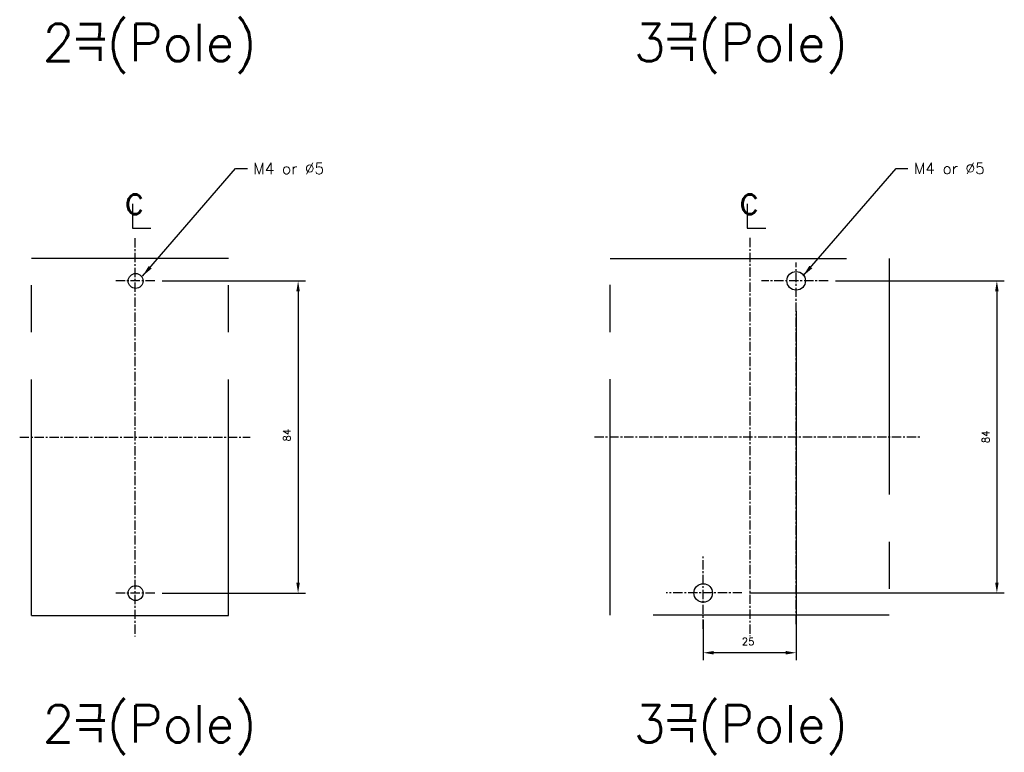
# Model space of a CAD drawing. Extents: x -7 to 1070, y -177 to 578.
# Tile 3 of 22: x 270 to 535, y 95 to 292. Entities that reach past the tile are written whole.
import ezdxf

# ---------------------------------------------------------------- set-up
doc = ezdxf.new("R2010")
doc.units = 0
doc.header["$MEASUREMENT"] = 0
doc.linetypes.add('CENTER', pattern=[2, 1.25, -0.25, 0.25, -0.25])
doc.linetypes.add('PHANTOMX2', pattern=[127, 63.5, -12.7, 12.7, -12.7, 12.7, -12.7])
for name, color, linetype in [('cen', 1, 'CENTER'), ('di', 3, 'CONTINUOUS'), ('DIM', 3, 'CONTINUOUS'), ('dwg', 7, 'CONTINUOUS'), ('NOTE', 4, 'CONTINUOUS'), ('ph', 6, 'PHANTOMX2')]:
    doc.layers.add(name, color=color, linetype=linetype)
doc.styles.add('K25', font='TXT', dxfattribs={"width": 0.9, "height": 2.5, "bigfont": 'TBHAN'})
doc.styles.add('KIM', font='ROMANS.shx', dxfattribs={"height": 5, "bigfont": 'GSG1.shx'})
doc.styles.get("Standard").update_dxf_attribs({"font": 'romans.shx', "height": 2, "bigfont": 'hgs.shx'})
doc.dimstyles.get("Standard").update_dxf_attribs({"dimscale": 0, "dimtxt": 2, "dimasz": 2, "dimexe": 0.5, "dimexo": 0.5, "dimgap": 1, "dimtad": 1, "dimdsep": 46, "dimtxsty": 'Standard', "dimcen": 0, "dimclrd": 3, "dimclre": 3, "dimclrt": 3, "dimadec": 0, "dimazin": 2, "dimtp": 0.1, "dimtm": 0.1, "dimtfac": 1, "dimtmove": 0, "dimatfit": 3, "dimfxl": 0, "dimtolj": 1, "dimarcsym": 0})
doc.dimstyles.new('STANDARD$0', dxfattribs={"dimtxt": 5, "dimasz": 5, "dimexe": 1, "dimexo": 2, "dimgap": 2, "dimtad": 1, "dimdec": 4, "dimzin": 12, "dimdsep": 46, "dimtxsty": 'KIM', "dimcen": -1, "dimdle": 0.1, "dimadec": 0, "dimazin": 0, "dimtfac": 1, "dimtdec": 4, "dimtmove": 0, "dimatfit": 3, "dimfxl": 0, "dimtolj": 1, "dimtzin": 0, "dimarcsym": 0})

# ---------------------------------------------------------------- blocks, each defined once
blk = doc.blocks.new('*D187')
at = {"layer": 'di'}
for p, q in [((308.09, 222.17), (346.64, 222.17)), ((344.64, 219.37), (344.64, 140.97)), ((308.09, 138.17), (346.64, 138.17))]:
    blk.add_line(p, q, dxfattribs=at)
for points in [[(344.17, 219.37), (345.11, 219.37), (344.64, 222.17)], [(344.17, 140.97), (345.11, 140.97), (344.64, 138.17)]]:
    blk.add_solid(points, dxfattribs=at)
at = {"layer": 'di', "insert": (341.64, 180.66), "char_height": 2, "attachment_point": 5, "rotation": 90}
blk.add_mtext('\\A1;84', dxfattribs=at)
blk = doc.blocks.new('*D148')
at = {"layer": 'di'}
for p, q in [((478.59, 214), (478.59, 120.13)), ((453.59, 131), (453.59, 120.13)), ((475.79, 122.13), (456.39, 122.13))]:
    blk.add_line(p, q, dxfattribs=at)
for points in [[(456.39, 122.6), (456.39, 121.66), (453.59, 122.13)], [(475.79, 122.6), (475.79, 121.66), (478.59, 122.13)]]:
    blk.add_solid(points, dxfattribs=at)
at = {"layer": 'di', "insert": (465.66, 125.13), "char_height": 2, "attachment_point": 5}
blk.add_mtext('\\A1;25', dxfattribs=at)
blk = doc.blocks.new('*D150')
at = {"layer": 'di'}
for p, q in [((489.2, 222.21), (534.56, 222.21)), ((532.56, 219.41), (532.56, 141.01)), ((466.01, 138.21), (534.56, 138.21))]:
    blk.add_line(p, q, dxfattribs=at)
for points in [[(532.1, 219.41), (533.03, 219.41), (532.56, 222.21)], [(532.1, 141.01), (533.03, 141.01), (532.56, 138.21)]]:
    blk.add_solid(points, dxfattribs=at)
at = {"layer": 'di', "insert": (529.56, 180.21), "char_height": 2, "attachment_point": 5, "rotation": 90}
blk.add_mtext('\\A1;84', dxfattribs=at)

msp = doc.modelspace()

# ---------------------------------------------------------------- linework, layer by layer
at = {"layer": 'cen', "ltscale": 2}
for p, q in [((300.745, 233.711), (300.745, 126.543)), ((466.088, 233.754), (466.088, 126.586)), ((478.588, 129.853), (478.588, 227.12)), ((306.087, 222.17), (295.446, 222.17)), ((487.203, 222.213), (469.244, 222.213)), ((269.766, 180.17), (331.724, 180.17)), ((424.345, 180.213), (511.884, 180.213)), ((453.588, 128.557), (453.588, 148.064)), ((306.087, 138.17), (295.446, 138.17)), ((464.012, 138.213), (443.626, 138.213))]:
    msp.add_line(p, q, dxfattribs=at)
at = {"layer": 'dwg'}
for centre in [(300.938, 222.17), (300.938, 138.17)]:
    msp.add_circle(centre, 2, dxfattribs=at)
at = {"layer": 'dwg', "color": 7}
for centre in [(478.588, 222.213), (453.588, 138.213)]:
    msp.add_circle(centre, 2.5, dxfattribs=at)
at = {"layer": 'NOTE'}
for p, q in [((300.106, 242.926), (300.106, 236.406)), ((465.449, 242.926), (465.449, 236.406)), ((300.106, 236.406), (305.062, 236.406)), ((465.449, 236.406), (470.405, 236.406))]:
    msp.add_line(p, q, dxfattribs=at)
at = {"layer": 'ph'}
for p, q in [((325.938, 228.17), (272.938, 228.17)), ((272.938, 132.17), (272.938, 228.17)), ((325.938, 132.17), (325.938, 228.17)), ((428.588, 132.213), (428.588, 228.213)), ((428.588, 228.213), (503.588, 228.213)), ((503.588, 228.213), (503.588, 132.213)), ((272.938, 132.17), (325.938, 132.17)), ((503.588, 132.213), (428.588, 132.213))]:
    msp.add_line(p, q, dxfattribs=at)

# ---------------------------------------------------------------- texts
at = {"layer": 'di', "char_height": 10, "width": 116.39597, "attachment_point": 1}
for s, insert in [('{\\Fromans,hgs|c129;2극(Pole)}', (275.903, 291.311)), ('{\\Fromans,hgs|c129;3극(Pole)}', (434.93, 291.311)), ('{\\Fromans,hgs|c129;2극(Pole)}', (275.903, 108.008)), ('{\\Fromans,hgs|c129;3극(Pole)}', (434.93, 108.008))]:
    msp.add_mtext(s, dxfattribs=dict(at, insert=insert))
at = {"layer": 'DIM', "char_height": 3, "attachment_point": 1}
for insert in [(332.602, 253.914), (510.252, 253.957)]:
    msp.add_mtext('M4 or %%C5', dxfattribs=dict(at, insert=insert))
at = {"layer": 'NOTE', "style": 'K25', "width": 0.9}
for p in [(297.889, 240.156), (463.233, 240.156)]:
    msp.add_text('c', height=7.925, dxfattribs=at).set_placement(p)

# ---------------------------------------------------------------- dimensions: what is measured, and where the dimension line sits
at = {"layer": 'di'}
dim = msp.add_linear_dim(base=(344.638, 138.17), p1=(306.087, 222.17), p2=(306.087, 138.17), angle=90, dimstyle='STANDARD$0', override={"dimtxt": 3, "dimasz": 2.8, "dimexe": 2, "dimdec": 2, "dimzin": 8, "dimtxsty": 'Standard', "dimcen": 0, "dimclrd": 256, "dimclre": 256, "dimclrt": 256, "dimadec": 2, "dimazin": 2, "dimtfac": 0.6, "dimtdec": 2, "dimtzin": 8, "dimlwd": 65535, "dimlwe": 65535, "dimarcsym": 1}, dxfattribs=at)
dim.commit()
dim.dimension.update_dxf_attribs({"geometry": '*D187', "text_midpoint": (344.638, 180.663), "dimtype": 160})
dim = msp.add_linear_dim(base=(532.562, 138.213), p1=(487.203, 222.213), p2=(464.012, 138.213), angle=90, dimstyle='STANDARD$0', override={"dimtxt": 3, "dimasz": 2.8, "dimexe": 2, "dimdec": 2, "dimzin": 8, "dimtxsty": 'Standard', "dimcen": 0, "dimclrd": 256, "dimclre": 256, "dimclrt": 256, "dimadec": 2, "dimazin": 2, "dimtfac": 0.6, "dimtdec": 2, "dimtzin": 8, "dimlwd": 65535, "dimlwe": 65535, "dimarcsym": 1}, dxfattribs=at)
dim.commit()
dim.dimension.update_dxf_attribs({"geometry": '*D150', "text_midpoint": (529.562, 180.213)})
dim = msp.add_linear_dim(base=(453.588, 122.131), p1=(478.588, 215.995), p2=(453.588, 132.995), dimstyle='STANDARD$0', override={"dimtxt": 3, "dimasz": 2.8, "dimexe": 2, "dimdec": 2, "dimzin": 8, "dimtxsty": 'Standard', "dimcen": 0, "dimclrd": 256, "dimclre": 256, "dimclrt": 256, "dimadec": 2, "dimazin": 2, "dimtfac": 0.6, "dimtdec": 2, "dimtzin": 8, "dimlwd": 65535, "dimlwe": 65535, "dimarcsym": 1}, dxfattribs=at)
dim.commit()
dim.dimension.update_dxf_attribs({"geometry": '*D148', "text_midpoint": (465.656, 122.131), "dimtype": 160})

# ---------------------------------------------------------------- leaders
at = {"layer": 'DIM', "annotation_type": 0, "has_hookline": 1, "hookline_direction": 0, "text_width": 18.429}
for points in [[(302.782, 223.458), (327.802, 252.414), (331.002, 252.414)], [(480.433, 223.502), (505.452, 252.457), (508.652, 252.457)]]:
    msp.add_leader(points, dimstyle='Standard', override={"dimscale": 1.6, "dimtxt": 2, "dimasz": 2, "dimexe": 1, "dimexo": 1, "dimgap": 1, "dimtad": 0, "dimtih": 0, "dimtoh": 0, "dimdec": 1, "dimzin": 8, "dimcen": 0, "dimadec": 2, "dimazin": 2, "dimtm": 0.1, "dimtfac": 0.6, "dimtdec": 1, "dimtofl": 1}, dxfattribs=at)

doc.saveas('drawing.dxf')
